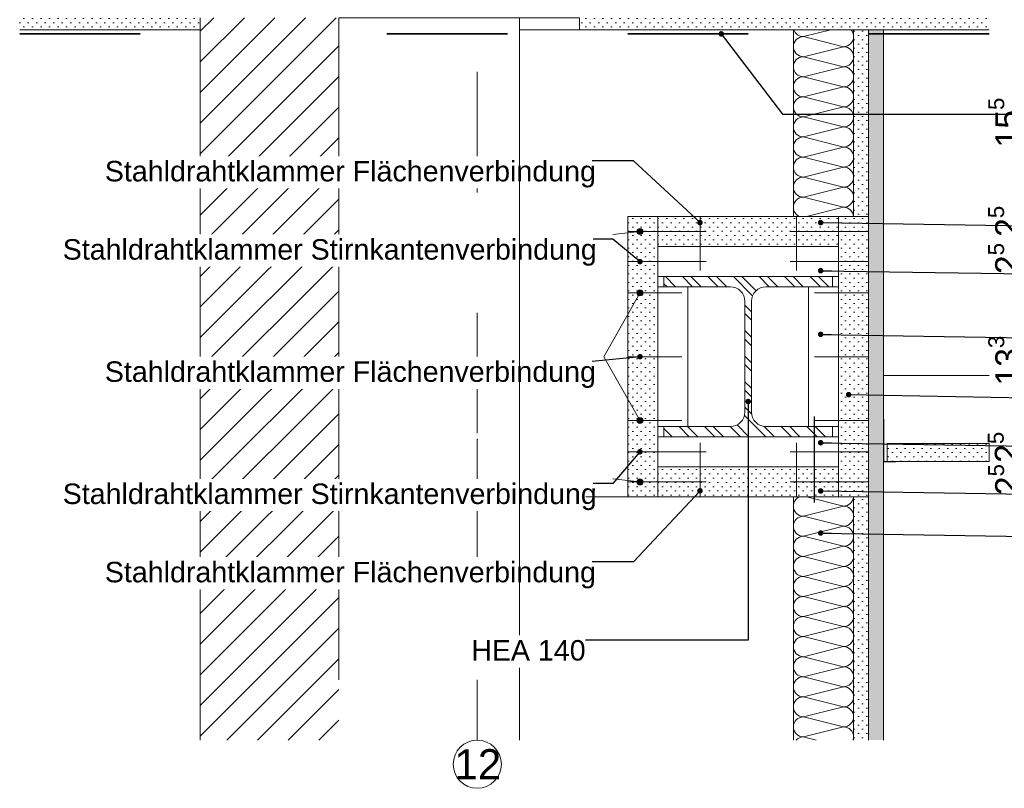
# Model space of a CAD drawing. Header units: metres. Extents: x 0 to 114, y 1 to 7.
# Tile 28 of 50: x 18.219 to 19.037, y 1.301 to 1.94. Entities that reach past the tile are written whole.
import ezdxf

# ---------------------------------------------------------------- set-up
doc = ezdxf.new("R2010")
doc.units = ezdxf.units.M
doc.header["$MEASUREMENT"] = 0
for name, pattern in [('Strichlinie doppelt', [0.109361, 0.052917, -0.021167, 0.014111, -0.021167]), ('Strichlinie eng', [0.023, 0.015, -0.008]), ('Wipeout_Contour', [1, 0, -1])]:
    doc.linetypes.add(name, pattern=pattern)
for name, color, linetype in [('152 - Bemaßung_ Beschriftung.Ausbau', 7, 'Continuous'), ('301 - Elemente.Linie', 7, 'Continuous'), ('451 - Universal.Achsen Raster', 7, 'Continuous'), ('603 - Struktur.Bodenplatte_ Decke Roh', 7, 'Continuous'), ('653 - Abdeckung.TB Verkofferung', 7, 'Continuous'), ('Neubau_301 - Elemente.Linie', 7, 'Continuous'), ('Neubau_605 - Struktur.Wand Innen', 7, 'Continuous'), ('Neubau_606 - Struktur.Wand Innen Ausbau', 7, 'Continuous'), ('Neubau_608 - Struktur.Träger', 7, 'Continuous'), ('Neubau_651 - Abdeckung.Decke abgehängt_ bekleidet', 7, 'Continuous')]:
    doc.layers.add(name, color=color, linetype=linetype)
doc.styles.add('ERSTELLTER_STIL_1', font='txt')
doc.dimstyles.new('ERSTELLTER_STIL__2', dxfattribs={"dimtxt": 0.02, "dimasz": 0.01064, "dimexe": 0.18, "dimexo": 0.0625, "dimgap": 0, "dimtad": 1, "dimzin": 0, "dimdsep": 46, "dimtxsty": 'ERSTELLTER_STIL_1', "dimblk": 'ARROWHEAD_2', "dimblk1": 'ARROWHEAD_2', "dimblk2": 'ARROWHEAD_2', "dimcen": 0.09, "dimse1": 1, "dimse2": 1, "dimclrd": 7, "dimclre": 7, "dimclrt": 7, "dimazin": 0, "dimtfac": 1, "dimtdec": 4, "dimtmove": 0, "dimatfit": 3, "dimfxl": 1, "dimtolj": 1, "dimtzin": 0, "dimarcsym": 0})
doc.dimstyles.new('ERSTELLTER_STIL__3', dxfattribs={"dimtxt": 0.18, "dimasz": 0.00912, "dimexe": 0.18, "dimexo": 0.0625, "dimgap": 0, "dimtad": 0, "dimtih": 1, "dimtoh": 1, "dimdec": 4, "dimzin": 0, "dimdsep": 46, "dimcen": 0.09, "dimadec": 0, "dimazin": 0, "dimtfac": 1, "dimtdec": 4, "dimtmove": 0, "dimatfit": 3, "dimldrblk": 'ARROWHEAD_11', "dimfxl": 1, "dimtolj": 1, "dimtzin": 0, "dimarcsym": 0})
doc.dimstyles.new('ERSTELLTER_STIL__4', dxfattribs={"dimtxt": 0.02, "dimasz": 0.01064, "dimexe": 0.18, "dimexo": 0.0625, "dimgap": 0, "dimtad": 1, "dimzin": 0, "dimdsep": 46, "dimtxsty": 'ERSTELLTER_STIL_1', "dimblk": 'ARROWHEAD_2', "dimblk1": 'ARROWHEAD_2', "dimblk2": 'ARROWHEAD_2', "dimcen": 0.09, "dimse1": 1, "dimse2": 1, "dimclrd": 7, "dimclre": 7, "dimclrt": 7, "dimazin": 0, "dimtfac": 1, "dimtdec": 4, "dimtmove": 2, "dimatfit": 3, "dimfxl": 1, "dimtolj": 1, "dimtzin": 0, "dimarcsym": 0})
pattern_1 = [(45, (-21.5311653, -7.7535714), (-0.0035355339, 0.0035355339), [0, -0.005])]

# ---------------------------------------------------------------- blocks, each defined once
blk = doc.blocks.new('*X96', base_point=(-21.53117, -7.75357))
at = {"layer": 'Neubau_606 - Struktur.Wand Innen Ausbau', "color": 1, "linetype": 'Continuous', "lineweight": 5}
for p, q in [((18.90298, 1.53576), (18.87231, 1.54343)), ((18.90298, 1.53576), (18.86964, 1.52743)), ((18.90298, 1.5191), (18.86964, 1.52743)), ((18.90298, 1.5191), (18.86964, 1.51076)), ((18.90298, 1.50243), (18.86964, 1.51076)), ((18.90298, 1.50243), (18.86964, 1.4941)), ((18.90298, 1.48576), (18.86964, 1.4941)), ((18.90298, 1.48576), (18.86964, 1.47743)), ((18.90298, 1.4691), (18.86964, 1.47743)), ((18.90298, 1.4691), (18.86964, 1.46076)), ((18.90298, 1.45243), (18.86964, 1.46076)), ((18.90298, 1.45243), (18.86964, 1.4441)), ((18.90298, 1.43576), (18.86964, 1.4441)), ((18.90298, 1.43576), (18.86964, 1.42743)), ((18.90298, 1.4191), (18.86964, 1.42743)), ((18.90298, 1.4191), (18.86964, 1.41076)), ((18.90298, 1.40243), (18.86964, 1.41076)), ((18.90298, 1.40243), (18.86964, 1.3941)), ((18.90298, 1.38576), (18.86964, 1.3941)), ((18.90298, 1.38576), (18.86964, 1.37743)), ((18.90298, 1.3691), (18.86964, 1.37743)), ((18.90298, 1.3691), (18.86964, 1.36076)), ((18.90298, 1.35243), (18.86964, 1.36076)), ((18.90298, 1.35243), (18.86964, 1.3441)), ((18.88031, 1.34143), (18.86964, 1.3441))]:
    blk.add_line(p, q, dxfattribs=at)
for centre, start, end in [((18.86964, 1.53576), 113.07392, 180), ((18.90298, 1.5441), 270, 355.41143), ((18.86964, 1.53576), 180, 270), ((18.90298, 1.52743), 0, 90), ((18.86964, 1.5191), 90, 180), ((18.90298, 1.52743), 270, 0), ((18.86964, 1.5191), 180, 270), ((18.90298, 1.51076), 0, 90), ((18.86964, 1.50243), 90, 180), ((18.90298, 1.51076), 270, 0), ((18.86964, 1.50243), 180, 270), ((18.90298, 1.4941), 0, 90), ((18.86964, 1.48576), 90, 180), ((18.90298, 1.4941), 270, 0), ((18.86964, 1.48576), 180, 270), ((18.90298, 1.47743), 0, 90), ((18.86964, 1.4691), 90, 180), ((18.90298, 1.47743), 270, 0), ((18.86964, 1.4691), 180, 270), ((18.90298, 1.46076), 0, 90), ((18.86964, 1.45243), 90, 180), ((18.90298, 1.46076), 270, 0), ((18.86964, 1.45243), 180, 270), ((18.90298, 1.4441), 0, 90), ((18.86964, 1.43576), 90, 180), ((18.90298, 1.4441), 270, 0), ((18.86964, 1.43576), 180, 270), ((18.90298, 1.42743), 0, 90), ((18.86964, 1.4191), 90, 180), ((18.90298, 1.42743), 270, 0), ((18.86964, 1.4191), 180, 270), ((18.90298, 1.41076), 0, 90), ((18.86964, 1.40243), 90, 180), ((18.90298, 1.41076), 270, 0), ((18.86964, 1.40243), 180, 270), ((18.90298, 1.3941), 0, 90), ((18.86964, 1.38576), 90, 180), ((18.90298, 1.3941), 270, 0), ((18.86964, 1.38576), 180, 270), ((18.90298, 1.37743), 0, 90), ((18.86964, 1.3691), 90, 180), ((18.90298, 1.37743), 270, 0), ((18.86964, 1.3691), 180, 270), ((18.90298, 1.36076), 0, 90), ((18.86964, 1.35243), 90, 180), ((18.90298, 1.36076), 270, 0), ((18.86964, 1.35243), 180, 270), ((18.90298, 1.3441), 0, 90), ((18.86964, 1.33576), 90, 137.15637), ((18.90298, 1.3441), 341.33707, 0)]:
    blk.add_arc(centre, 0.00833, start, end, dxfattribs=at)
blk = doc.blocks.new('*X98', base_point=(-21.53117, -7.75357))
at = {"layer": 'Neubau_606 - Struktur.Wand Innen Ausbau', "color": 1, "linetype": 'Continuous', "lineweight": 5}
for p, q in [((18.89231, 1.93143), (18.86964, 1.92576)), ((18.90298, 1.91743), (18.86964, 1.92576)), ((18.90298, 1.91743), (18.86964, 1.9091)), ((18.90298, 1.90076), (18.86964, 1.9091)), ((18.90298, 1.90076), (18.86964, 1.89243)), ((18.90298, 1.8841), (18.86964, 1.89243)), ((18.90298, 1.8841), (18.86964, 1.87576)), ((18.90298, 1.86743), (18.86964, 1.87576)), ((18.90298, 1.86743), (18.86964, 1.8591)), ((18.90298, 1.85076), (18.86964, 1.8591)), ((18.90298, 1.85076), (18.86964, 1.84243)), ((18.90298, 1.8341), (18.86964, 1.84243)), ((18.90298, 1.8341), (18.86964, 1.82576)), ((18.90298, 1.81743), (18.86964, 1.82576)), ((18.90298, 1.81743), (18.86964, 1.8091)), ((18.90298, 1.80076), (18.86964, 1.8091)), ((18.90298, 1.80076), (18.86964, 1.79243)), ((18.90298, 1.7841), (18.86964, 1.79243)), ((18.90298, 1.7841), (18.87231, 1.77643))]:
    blk.add_line(p, q, dxfattribs=at)
for centre, start, end in [((18.86964, 1.9341), 198.66292, 270), ((18.90298, 1.92576), 0, 42.84364), ((18.86964, 1.91743), 90, 180), ((18.90298, 1.92576), 270, 0), ((18.86964, 1.91743), 180, 270), ((18.90298, 1.9091), 0, 90), ((18.86964, 1.90076), 90, 180), ((18.90298, 1.9091), 270, 0), ((18.86964, 1.90076), 180, 270), ((18.90298, 1.89243), 0, 90), ((18.86964, 1.8841), 90, 180), ((18.90298, 1.89243), 270, 0), ((18.86964, 1.8841), 180, 270), ((18.90298, 1.87576), 0, 90), ((18.86964, 1.86743), 90, 180), ((18.90298, 1.87576), 270, 0), ((18.86964, 1.86743), 180, 270), ((18.90298, 1.8591), 0, 90), ((18.86964, 1.85076), 90, 180), ((18.90298, 1.8591), 270, 0), ((18.86964, 1.85076), 180, 270), ((18.90298, 1.84243), 0, 90), ((18.86964, 1.8341), 90, 180), ((18.90298, 1.84243), 270, 0), ((18.86964, 1.8341), 180, 270), ((18.90298, 1.82576), 0, 90), ((18.86964, 1.81743), 90, 180), ((18.90298, 1.82576), 270, 0), ((18.86964, 1.81743), 180, 270), ((18.90298, 1.8091), 0, 90), ((18.86964, 1.80076), 90, 180), ((18.90298, 1.8091), 270, 0), ((18.86964, 1.80076), 180, 270), ((18.90298, 1.79243), 0, 90), ((18.86964, 1.7841), 90, 180), ((18.90298, 1.79243), 270, 0), ((18.86964, 1.7841), 180, 246.92608), ((18.90298, 1.77576), 4.58857, 90)]:
    blk.add_arc(centre, 0.00833, start, end, dxfattribs=at)
blk = doc.blocks.new('*D99', base_point=(-21.53117, -7.75357))
at = {"layer": '152 - Bemaßung_ Beschriftung.Ausbau', "color": 7, "linetype": 'Continuous', "lineweight": 5}
for p, q in [((19.05155, 1.57247), (19.06555, 1.56439)), ((19.06905, 1.56843), (19.04805, 1.56843)), ((19.05855, 1.54343), (19.05855, 1.56843)), ((19.05155, 1.54747), (19.06555, 1.53939)), ((19.06905, 1.54343), (19.04805, 1.54343)), ((19.05855, 1.53658), (19.05855, 1.54343))]:
    blk.add_line(p, q, dxfattribs=at)
at = {"layer": '152 - Bemaßung_ Beschriftung.Ausbau', "color": 7, "lineweight": 5, "insert": (19.05477, 1.54495), "char_height": 0.02, "attachment_point": 7, "rotation": 90, "style": 'ERSTELLTER_STIL_1'}
blk.add_mtext('\\A1;{\\pql;\\fArial|b0|i0|c0|p38;2\\fArial|b0|i0|c0|p38;\\A1{\\H.66x;\\S5^  ;}}', dxfattribs=at)
blk = doc.blocks.new('ARROWHEAD_2')
at = {"color": 0, "linetype": 'Continuous', "lineweight": 0}
for p, q in [((0, 0), (-1, 0)), ((-0.378, -0.655), (0.378, 0.655))]:
    blk.add_line(p, q, dxfattribs=at)
blk = doc.blocks.new('*D100', base_point=(-21.53117, -7.75357))
at = {"layer": '152 - Bemaßung_ Beschriftung.Ausbau', "color": 7, "linetype": 'Continuous', "lineweight": 5}
for p, q in [((19.05155, 1.59747), (19.06555, 1.58939)), ((19.06905, 1.59343), (19.04805, 1.59343)), ((19.05855, 1.56843), (19.05855, 1.59343)), ((19.05155, 1.57247), (19.06555, 1.56439)), ((19.06905, 1.56843), (19.04805, 1.56843))]:
    blk.add_line(p, q, dxfattribs=at)
at = {"layer": '152 - Bemaßung_ Beschriftung.Ausbau', "color": 7, "lineweight": 5, "insert": (19.05448, 1.57177), "char_height": 0.02, "attachment_point": 7, "rotation": 90, "style": 'ERSTELLTER_STIL_1'}
blk.add_mtext('\\A1;{\\pql;\\fArial|b0|i0|c0|p38;2\\fArial|b0|i0|c0|p38;\\A1{\\H.66x;\\S5^  ;}}', dxfattribs=at)
blk = doc.blocks.new('*D101', base_point=(-21.53117, -7.75357))
at = {"layer": '152 - Bemaßung_ Beschriftung.Ausbau', "color": 7, "linetype": 'Continuous', "lineweight": 5}
for p, q in [((19.06905, 1.72643), (19.04805, 1.72643)), ((19.05155, 1.73047), (19.06555, 1.72239)), ((19.05855, 1.59343), (19.05855, 1.72643)), ((19.05155, 1.59747), (19.06555, 1.58939)), ((19.06905, 1.59343), (19.04805, 1.59343))]:
    blk.add_line(p, q, dxfattribs=at)
at = {"layer": '152 - Bemaßung_ Beschriftung.Ausbau', "color": 7, "lineweight": 5, "insert": (19.05489, 1.63599), "char_height": 0.02, "attachment_point": 7, "rotation": 90, "style": 'ERSTELLTER_STIL_1'}
blk.add_mtext('\\A1;{\\pql;\\fArial|b0|i0|c0|p38;13\\fArial|b0|i0|c0|p38;\\A1{\\H.66x;\\S3^  ;}}', dxfattribs=at)
blk = doc.blocks.new('*D102', base_point=(-21.53117, -7.75357))
at = {"layer": '152 - Bemaßung_ Beschriftung.Ausbau', "color": 7, "linetype": 'Continuous', "lineweight": 5}
for p, q in [((19.06905, 1.75143), (19.04805, 1.75143)), ((19.05155, 1.75547), (19.06555, 1.74739)), ((19.05855, 1.72643), (19.05855, 1.75143)), ((19.06905, 1.72643), (19.04805, 1.72643)), ((19.05155, 1.73047), (19.06555, 1.72239))]:
    blk.add_line(p, q, dxfattribs=at)
at = {"layer": '152 - Bemaßung_ Beschriftung.Ausbau', "color": 7, "lineweight": 5, "insert": (19.05477, 1.72856), "char_height": 0.02, "attachment_point": 7, "rotation": 90, "style": 'ERSTELLTER_STIL_1'}
blk.add_mtext('\\A1;{\\pql;\\fArial|b0|i0|c0|p38;2\\fArial|b0|i0|c0|p38;\\A1{\\H.66x;\\S5^  ;}}', dxfattribs=at)
blk = doc.blocks.new('*D103', base_point=(-21.53117, -7.75357))
at = {"layer": '152 - Bemaßung_ Beschriftung.Ausbau', "color": 7, "linetype": 'Continuous', "lineweight": 5}
for p, q in [((19.06905, 1.77643), (19.04805, 1.77643)), ((19.05155, 1.78047), (19.06555, 1.77239)), ((19.05855, 1.75143), (19.05855, 1.77643)), ((19.06905, 1.75143), (19.04805, 1.75143)), ((19.05155, 1.75547), (19.06555, 1.74739))]:
    blk.add_line(p, q, dxfattribs=at)
at = {"layer": '152 - Bemaßung_ Beschriftung.Ausbau', "color": 7, "lineweight": 5, "insert": (19.05477, 1.75946), "char_height": 0.02, "attachment_point": 7, "rotation": 90, "style": 'ERSTELLTER_STIL_1'}
blk.add_mtext('\\A1;{\\pql;\\fArial|b0|i0|c0|p38;2\\fArial|b0|i0|c0|p38;\\A1{\\H.66x;\\S5^  ;}}', dxfattribs=at)
blk = doc.blocks.new('*D104', base_point=(-21.53117, -7.75357))
at = {"layer": '152 - Bemaßung_ Beschriftung.Ausbau', "color": 7, "linetype": 'Continuous', "lineweight": 5}
for p, q in [((19.05855, 1.93143), (19.05855, 1.93827)), ((19.06905, 1.93143), (19.04805, 1.93143)), ((19.06555, 1.92739), (19.05155, 1.93547)), ((19.05855, 1.77643), (19.05855, 1.93143)), ((19.06905, 1.77643), (19.04805, 1.77643)), ((19.05155, 1.78047), (19.06555, 1.77239))]:
    blk.add_line(p, q, dxfattribs=at)
at = {"layer": '152 - Bemaßung_ Beschriftung.Ausbau', "color": 7, "lineweight": 5, "insert": (19.05488, 1.83374), "char_height": 0.02, "attachment_point": 7, "rotation": 90, "style": 'ERSTELLTER_STIL_1'}
blk.add_mtext('\\A1;{\\pql;\\fArial|b0|i0|c0|p38;15\\fArial|b0|i0|c0|p38;\\A1{\\H.66x;\\S5^  ;}}', dxfattribs=at)
blk = doc.blocks.new('*D105', base_point=(-21.53117, -7.75357))
at = {"layer": '152 - Bemaßung_ Beschriftung.Ausbau', "color": 7, "linetype": 'Continuous', "lineweight": 5}
for p, q in [((19.09355, 1.93143), (19.09355, 1.93827)), ((19.10405, 1.93143), (19.08305, 1.93143)), ((19.10055, 1.92739), (19.08655, 1.93547)), ((19.09355, 1.54343), (19.09355, 1.93143)), ((19.08655, 1.54747), (19.10055, 1.53939)), ((19.10405, 1.54343), (19.08305, 1.54343)), ((19.09355, 1.53658), (19.09355, 1.54343))]:
    blk.add_line(p, q, dxfattribs=at)
at = {"layer": '152 - Bemaßung_ Beschriftung.Ausbau', "color": 7, "lineweight": 5, "insert": (19.08989, 1.71724), "char_height": 0.02, "attachment_point": 7, "rotation": 90, "style": 'ERSTELLTER_STIL_1'}
blk.add_mtext('\\A1;{\\pql;\\fArial|b0|i0|c0|p38;38\\fArial|b0|i0|c0|p38;\\A1{\\H.66x;\\S8^  ;}}', dxfattribs=at)
blk = doc.blocks.new('ARROWHEAD_11')
at = {"color": 0, "linetype": 'Continuous', "lineweight": 0}
blk.add_line((0, 0), (-1, 0), dxfattribs=at)
at = {"color": 0, "linetype": 'Continuous', "lineweight": 0, "const_width": 0.25, "flags": 128}
blk.add_lwpolyline([(-0.125, 0, 1), (0.125, 0, 1)], format="xyb", close=True, dxfattribs=at)

msp = doc.modelspace()

# ---------------------------------------------------------------- hatches: boundary and pattern name
at = {"linetype": 'Continuous', "lineweight": 5}
h = msp.add_hatch(dxfattribs=at)
h.set_pattern_fill('Metall__Stahl_0004', color=1, style=0, pattern_type=2)
h.set_pattern_definition([(135, (-21.531165, -7.753571), (0.0106066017, 0.0106066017), []), (135, (-21.534701, -7.757107), (0.0106066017, 0.0106066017), [])])
h.paths.add_polyline_path([(18.89381, 1.72643), (18.75381, 1.72643), (18.75381, 1.71793), (18.80906, 1.71793, -0.414214), (18.82106, 1.70593), (18.82106, 1.61393, -0.414214), (18.80906, 1.60193), (18.75381, 1.60193), (18.75381, 1.59343), (18.89381, 1.59343), (18.89381, 1.60193), (18.83856, 1.60193, -0.414214), (18.82656, 1.61393), (18.82656, 1.70593, -0.414214), (18.83856, 1.71793), (18.89381, 1.71793)])
at = {"layer": '152 - Bemaßung_ Beschriftung.Ausbau', "linetype": 'Continuous', "lineweight": 0, "true_color": 0x000000}
for points in [[(18.73142, 1.76393), (18.73161, 1.76297), (18.73216, 1.76216), (18.73297, 1.76162), (18.73392, 1.76143), (18.73488, 1.76162), (18.73569, 1.76216), (18.73623, 1.76297), (18.73642, 1.76393), (18.73623, 1.76489), (18.73569, 1.7657), (18.73488, 1.76624), (18.73392, 1.76643), (18.73297, 1.76624), (18.73216, 1.7657), (18.73161, 1.76489)], [(18.73142, 1.71293), (18.73161, 1.71197), (18.73216, 1.71116), (18.73297, 1.71062), (18.73392, 1.71043), (18.73488, 1.71062), (18.73569, 1.71116), (18.73623, 1.71197), (18.73642, 1.71293), (18.73623, 1.71389), (18.73569, 1.7147), (18.73488, 1.71524), (18.73392, 1.71543), (18.73297, 1.71524), (18.73216, 1.7147), (18.73161, 1.71389)], [(18.73142, 1.60693), (18.73161, 1.60597), (18.73216, 1.60516), (18.73297, 1.60462), (18.73392, 1.60443), (18.73488, 1.60462), (18.73569, 1.60516), (18.73623, 1.60597), (18.73642, 1.60693), (18.73623, 1.60789), (18.73569, 1.6087), (18.73488, 1.60924), (18.73392, 1.60943), (18.73297, 1.60924), (18.73216, 1.6087), (18.73161, 1.60789)], [(18.73142, 1.55593), (18.73161, 1.55497), (18.73216, 1.55416), (18.73297, 1.55362), (18.73392, 1.55343), (18.73488, 1.55362), (18.73569, 1.55416), (18.73623, 1.55497), (18.73642, 1.55593), (18.73623, 1.55689), (18.73569, 1.5577), (18.73488, 1.55824), (18.73392, 1.55843), (18.73297, 1.55824), (18.73216, 1.5577), (18.73161, 1.55689)]]:
    msp.add_hatch(color=18, dxfattribs=at).paths.add_polyline_path(points)
at = {"layer": '603 - Struktur.Bodenplatte_ Decke Roh', "linetype": 'Continuous', "lineweight": 5}
h = msp.add_hatch(dxfattribs=at)
h.set_pattern_fill('Gips_0004', style=0, pattern_type=2)
h.set_pattern_definition(pattern_1)
h.paths.add_polyline_path([(18.21881, 1.94143), (18.21881, 1.93143), (18.36881, 1.93143), (18.36881, 1.94143)])
h = msp.add_hatch(dxfattribs=at)
h.set_pattern_fill('Gips_0004', style=0, pattern_type=2)
h.set_pattern_definition(pattern_1)
h.paths.add_polyline_path([(18.48383, 1.94143), (18.48381, 1.94143), (18.48381, 1.93143), (18.48383, 1.93143)])
h = msp.add_hatch(dxfattribs=at)
h.set_pattern_fill('Gips_0004', style=0, pattern_type=2)
h.set_pattern_definition(pattern_1)
h.paths.add_polyline_path([(18.68381, 1.93143), (19.02384, 1.93143), (19.02384, 1.94143), (18.68381, 1.94143)])
at = {"layer": 'Neubau_605 - Struktur.Wand Innen', "linetype": 'Continuous', "lineweight": 5}
h = msp.add_hatch(dxfattribs=at)
h.set_pattern_fill('MW_Ziegel_0004', color=1, style=0, pattern_type=2)
h.set_pattern_definition([(45, (-21.531165, -7.753571), (-0.012727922, 0.012727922), [])])
h.paths.add_polyline_path([(18.36881, 1.94143), (18.36881, 1.34143), (18.48381, 1.34143), (18.48381, 1.94143)])
at = {"layer": 'Neubau_606 - Struktur.Wand Innen Ausbau', "linetype": 'Continuous', "lineweight": 5}
h = msp.add_hatch(dxfattribs=at)
h.set_pattern_fill('Gips_0004', style=0, pattern_type=2)
h.set_pattern_definition(pattern_1)
h.paths.add_polyline_path([(18.91131, 1.77643), (18.91131, 1.93143), (18.92381, 1.93143), (18.92381, 1.77643)])
h = msp.add_hatch(dxfattribs=at)
h.set_pattern_fill('Gips_0004', style=0, pattern_type=2)
h.set_pattern_definition(pattern_1)
h.paths.add_polyline_path([(18.92381, 1.93143), (18.92381, 1.34143), (18.93631, 1.34143), (18.93631, 1.93143)])
h = msp.add_hatch(dxfattribs=at)
h.set_pattern_fill('Gips_0004', style=0, pattern_type=2)
h.set_pattern_definition(pattern_1)
h.paths.add_polyline_path([(18.74881, 1.77643), (18.72381, 1.77643), (18.72381, 1.54343), (18.74881, 1.54343)])
h = msp.add_hatch(dxfattribs=at)
h.set_pattern_fill('Gips_0004', style=0, pattern_type=2)
h.set_pattern_definition(pattern_1)
h.paths.add_polyline_path([(18.74881, 1.75143), (18.74881, 1.77643), (18.89881, 1.77643), (18.89881, 1.75143)])
h = msp.add_hatch(dxfattribs=at)
h.set_pattern_fill('Gips_0004', style=0, pattern_type=2)
h.set_pattern_definition(pattern_1)
h.paths.add_polyline_path([(18.92381, 1.77643), (18.89881, 1.77643), (18.89881, 1.54343), (18.92381, 1.54343)])
h = msp.add_hatch(dxfattribs=at)
h.set_pattern_fill('Gips_0004', style=0, pattern_type=2)
h.set_pattern_definition(pattern_1)
h.paths.add_polyline_path([(18.74881, 1.56843), (18.74881, 1.54343), (18.89881, 1.54343), (18.89881, 1.56843)])
h = msp.add_hatch(dxfattribs=at)
h.set_pattern_fill('Gips_0004', style=0, pattern_type=2)
h.set_pattern_definition(pattern_1)
h.paths.add_polyline_path([(18.91131, 1.54343), (18.91131, 1.34143), (18.92381, 1.34143), (18.92381, 1.54343)])
at = {"layer": 'Neubau_651 - Abdeckung.Decke abgehängt_ bekleidet', "linetype": 'Continuous', "lineweight": 5}
h = msp.add_hatch(dxfattribs=at)
h.set_pattern_fill('Gips_0004', style=0, pattern_type=2)
h.set_pattern_definition(pattern_1)
h.paths.add_polyline_path([(18.93931, 1.58793), (18.93931, 1.57293), (19.02384, 1.57293), (19.02384, 1.58793)])

# ---------------------------------------------------------------- linework, layer by layer
at = {"color": 1, "linetype": 'Continuous', "lineweight": 9, "flags": 128}
msp.add_lwpolyline([(18.89381, 1.72643), (18.75381, 1.72643), (18.75381, 1.71793), (18.80906, 1.71793, -0.414214), (18.82106, 1.70593), (18.82106, 1.61393, -0.414214), (18.80906, 1.60193), (18.75381, 1.60193), (18.75381, 1.59343), (18.89381, 1.59343), (18.89381, 1.60193), (18.83856, 1.60193, -0.414214), (18.82656, 1.61393), (18.82656, 1.70593, -0.414214), (18.83856, 1.71793), (18.89381, 1.71793)], format="xyb", close=True, dxfattribs=at)
at = {"layer": '152 - Bemaßung_ Beschriftung.Ausbau', "color": 7, "linetype": 'Continuous', "lineweight": 9}
for p, q in [((18.71142, 1.76143), (18.73144, 1.76365)), ((18.70395, 1.65993), (18.73269, 1.71075)), ((18.70395, 1.65993), (18.73269, 1.6091)), ((18.71142, 1.55843), (18.73144, 1.5562))]:
    msp.add_line(p, q, dxfattribs=at)
for centre in [(18.73392, 1.76393), (18.73392, 1.71293), (18.73392, 1.60693), (18.73392, 1.55593)]:
    msp.add_circle(centre, 0.0025, dxfattribs=at)
at = {"layer": '301 - Elemente.Linie', "color": 7, "linetype": 'Continuous', "lineweight": 18}
for p, q in [((18.78381, 1.73143), (18.78381, 1.77643)), ((18.86381, 1.73143), (18.86381, 1.77643)), ((18.72381, 1.76393), (18.78881, 1.76393)), ((18.92381, 1.76393), (18.85881, 1.76393)), ((18.72381, 1.73893), (18.78881, 1.73893)), ((18.92381, 1.73893), (18.85881, 1.73893)), ((18.72381, 1.71293), (18.76881, 1.71293)), ((18.92381, 1.71293), (18.87881, 1.71293)), ((18.72381, 1.65993), (18.76881, 1.65993)), ((18.92381, 1.65993), (18.87881, 1.65993)), ((18.72381, 1.60693), (18.76881, 1.60693)), ((18.92381, 1.60693), (18.87881, 1.60693)), ((18.78381, 1.58843), (18.78381, 1.54343)), ((18.86381, 1.58843), (18.86381, 1.54343)), ((18.72381, 1.58093), (18.78881, 1.58093)), ((18.92381, 1.58093), (18.85881, 1.58093)), ((18.72381, 1.55593), (18.78881, 1.55593)), ((18.92381, 1.55593), (18.85881, 1.55593))]:
    msp.add_line(p, q, dxfattribs=at)
at = {"layer": '301 - Elemente.Linie', "color": 7, "linetype": 'Continuous', "lineweight": 9, "flags": 128}
msp.add_lwpolyline([(18.68381, 1.93143), (18.63383, 1.93143), (18.63383, 1.94143), (18.68381, 1.94143)], close=True, dxfattribs=at)
at = {"layer": '301 - Elemente.Linie', "color": 92, "linetype": 'Strichlinie eng', "lineweight": 35, "true_color": 0x00be00, "flags": 128}
for points in [[(18.21881, 1.92808), (18.36546, 1.92808), (18.36546, 1.88143)], [(19.02384, 1.92808), (18.48717, 1.92808), (18.48717, 1.88143)]]:
    msp.add_lwpolyline(points, dxfattribs=at)
at = {"layer": '451 - Universal.Achsen Raster', "color": 160, "linetype": 'Strichlinie doppelt', "lineweight": 9, "true_color": 0x3232ff}
for p, q in [((18.59882, 2.09643), (18.59882, 1.59143)), ((18.59882, 1.59143), (18.59882, 1.34143))]:
    msp.add_line(p, q, dxfattribs=at)
at = {"layer": '451 - Universal.Achsen Raster', "color": 160, "linetype": 'Continuous', "lineweight": 9, "true_color": 0x3232ff}
msp.add_circle((18.59882, 1.32143), 0.02, dxfattribs=at)
at = {"layer": '451 - Universal.Achsen Raster', "color": 160, "linetype": 'Strichlinie doppelt', "lineweight": 9, "true_color": 0x3232ff}
msp.add_point((18.59882, 1.59143), dxfattribs=at)
msp.add_point((18.59882, 1.59143), dxfattribs=at)
at = {"layer": '603 - Struktur.Bodenplatte_ Decke Roh', "color": 7, "linetype": 'Continuous', "lineweight": 5}
for p, q in [((18.68381, 1.93143), (18.68381, 1.94143)), ((18.36881, 1.93143), (18.21881, 1.93143)), ((18.48383, 1.93143), (18.48381, 1.93143))]:
    msp.add_line(p, q, dxfattribs=at)
at = {"layer": '603 - Struktur.Bodenplatte_ Decke Roh', "color": 7, "linetype": 'Continuous', "lineweight": 9}
msp.add_line((19.02384, 1.93143), (18.68381, 1.93143), dxfattribs=at)
at = {"layer": '653 - Abdeckung.TB Verkofferung', "color": 1, "linetype": 'Continuous', "lineweight": 25}
msp.add_line((18.87881, 1.53872), (18.87881, 1.61035), dxfattribs=at)
at = {"layer": 'Neubau_301 - Elemente.Linie', "color": 1, "linetype": 'Continuous', "lineweight": 25, "flags": 128}
msp.add_lwpolyline([(18.93631, 1.60793), (18.93631, 1.57293), (18.94631, 1.57293)], dxfattribs=at)
at = {"layer": 'Neubau_605 - Struktur.Wand Innen', "color": 1, "linetype": 'Continuous', "lineweight": 18}
for p, q in [((18.36881, 1.94143), (18.36881, 1.93143)), ((18.48381, 1.94143), (18.48381, 1.39143)), ((18.36881, 1.93143), (18.36881, 1.34143))]:
    msp.add_line(p, q, dxfattribs=at)
at = {"layer": 'Neubau_606 - Struktur.Wand Innen Ausbau', "color": 1, "linetype": 'Continuous', "lineweight": 5}
for p, q in [((18.86131, 1.77643), (18.86131, 1.93143)), ((18.91131, 1.77643), (18.91131, 1.93143)), ((18.92381, 1.93143), (18.92381, 1.34143)), ((18.93631, 1.93143), (18.93631, 1.34143)), ((18.86131, 1.54343), (18.86131, 1.34143)), ((18.91131, 1.54343), (18.91131, 1.34143))]:
    msp.add_line(p, q, dxfattribs=at)
at = {"layer": 'Neubau_606 - Struktur.Wand Innen Ausbau', "color": 1, "linetype": 'Continuous', "lineweight": 9, "flags": 128}
for points in [[(18.74881, 1.77643), (18.72381, 1.77643), (18.72381, 1.54343), (18.74881, 1.54343)], [(18.74881, 1.75143), (18.74881, 1.77643), (18.89881, 1.77643), (18.89881, 1.75143)], [(18.92381, 1.77643), (18.89881, 1.77643), (18.89881, 1.54343), (18.92381, 1.54343)], [(18.89881, 1.72643), (18.74881, 1.72643), (18.74881, 1.75143), (18.89881, 1.75143)], [(18.77381, 1.71793), (18.74881, 1.71793), (18.74881, 1.60193), (18.77381, 1.60193)], [(18.89881, 1.71793), (18.87381, 1.71793), (18.87381, 1.60193), (18.89881, 1.60193)], [(18.89881, 1.59343), (18.74881, 1.59343), (18.74881, 1.56843), (18.89881, 1.56843)], [(18.74881, 1.56843), (18.74881, 1.54343), (18.89881, 1.54343), (18.89881, 1.56843)]]:
    msp.add_lwpolyline(points, close=True, dxfattribs=at)
at = {"layer": 'Neubau_608 - Struktur.Träger', "color": 1, "linetype": 'Continuous', "lineweight": 9}
for p, q in [((18.75381, 1.72643), (18.75381, 1.71793)), ((18.77381, 1.72643), (18.75381, 1.72643)), ((18.87384, 1.72643), (18.87381, 1.72643)), ((18.89381, 1.72643), (18.87384, 1.72643)), ((18.89381, 1.72643), (18.89381, 1.71793)), ((18.89381, 1.72643), (18.89381, 1.71793)), ((18.89381, 1.71793), (18.87384, 1.71793)), ((18.75381, 1.60193), (18.75381, 1.59343))]:
    msp.add_line(p, q, dxfattribs=at)
at = {"layer": 'Neubau_651 - Abdeckung.Decke abgehängt_ bekleidet', "color": 1, "linetype": 'Continuous', "lineweight": 5}
for p, q in [((19.02384, 1.64443), (18.93631, 1.64443)), ((18.72381, 1.54343), (18.63383, 1.54343))]:
    msp.add_line(p, q, dxfattribs=at)
at = {"layer": 'Neubau_651 - Abdeckung.Decke abgehängt_ bekleidet', "color": 1, "linetype": 'Continuous', "lineweight": 9, "flags": 128}
msp.add_lwpolyline([(18.93931, 1.58793), (18.93931, 1.57293), (19.02384, 1.57293), (19.02384, 1.58793)], close=True, dxfattribs=at)

# ---------------------------------------------------------------- block references
at = {"layer": 'Neubau_606 - Struktur.Wand Innen Ausbau', "color": 1, "linetype": 'Continuous', "lineweight": 5}
for name in ['*X98', '*X96']:
    msp.add_blockref(name, (-21.53117, -7.75357), dxfattribs=at)

# ---------------------------------------------------------------- texts
at = {"layer": '451 - Universal.Achsen Raster', "color": 160, "lineweight": 9, "true_color": 0x3232ff, "insert": (18.57985, 1.33393), "char_height": 0.025, "attachment_point": 1, "style": 'ERSTELLTER_STIL_1'}
msp.add_mtext('\\A1;{\\pql;\\pt0;\\fArial|b0|i0|c0|p38;12}', dxfattribs=at)

# ---------------------------------------------------------------- dimensions: what is measured, and where the dimension line sits
at = {"layer": '152 - Bemaßung_ Beschriftung.Ausbau', "color": 7, "linetype": 'Continuous', "lineweight": 5}
for base, p1, p2, dimstyle, picture, middle in [((19.09355, 1.93143), (18.72381, 1.54343), (18.93631, 1.93143), 'ERSTELLTER_STIL__2', '*D105', (19.07955, 1.7595)), ((19.0585499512, 1.9314286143), (18.9238096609, 1.7764286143), (18.9363096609, 1.9314286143), 'ERSTELLTER_STIL__2', '*D104', (19.0445499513, 1.8760018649)), ((19.0585499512, 1.7764286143), (18.8988096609, 1.7514286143), (18.9238096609, 1.7764286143), 'ERSTELLTER_STIL__4', '*D103', (19.0445499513, 1.7940903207)), ((19.0585499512, 1.7514286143), (18.8938096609, 1.7264286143), (18.8988096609, 1.7514286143), 'ERSTELLTER_STIL__4', '*D102', (19.0445499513, 1.7631926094)), ((19.05855, 1.72643), (18.75381, 1.59343), (18.89381, 1.72643), 'ERSTELLTER_STIL__4', '*D101', (19.04455, 1.67824)), ((19.0585499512, 1.5934286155), (18.7488096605, 1.5684286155), (18.7538096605, 1.5934286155), 'ERSTELLTER_STIL__4', '*D100', (19.0442642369, 1.6064018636)), ((19.0585499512, 1.5684286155), (18.7238096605, 1.5434286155), (18.7488096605, 1.5684286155), 'ERSTELLTER_STIL__4', '*D99', (19.0445499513, 1.5795826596))]:
    dim = msp.add_linear_dim(base=base, p1=p1, p2=p2, angle=90, dimstyle=dimstyle, dxfattribs=at)
    dim.commit()
    dim.dimension.update_dxf_attribs({"geometry": picture, "text_midpoint": middle, "dimtype": 160, "text_rotation": 90})

# ---------------------------------------------------------------- leaders
at = {"layer": '152 - Bemaßung_ Beschriftung.Ausbau', "color": 7, "linetype": 'Continuous', "lineweight": 9, "annotation_type": 0, "has_hookline": 1, "hookline_direction": 0}
for points, text_width in [([(18.80149, 1.92808), (18.85237, 1.8613), (19.12122, 1.8613)], 0.32965), ([(18.88402, 1.77134), (19.12864, 1.76745)], 0.17359), ([(18.88402, 1.73134), (19.12864, 1.72745)], 0.35453), ([(18.884, 1.67843), (19.12862, 1.67454)], 0.35453), ([(18.90721, 1.62843), (19.12864, 1.62454)], 0.17359), ([(18.88401, 1.58843), (19.12862, 1.58454)], 0.35453), ([(18.88401, 1.54843), (19.12862, 1.54454)], 0.17359), ([(18.88401, 1.51343), (19.12862, 1.50954)], 0.17066)]:
    msp.add_leader(points, dimstyle='ERSTELLTER_STIL__3', dxfattribs=dict(at, text_width=text_width))

# ---------------------------------------------------------------- next in the draw order: wipeouts: each hides what was drawn before it
at = {"color": 7, "linetype": 'Wipeout_Contour', "lineweight": 9, "ltscale": 74.340599}
msp.add_wipeout([(18.28951, 1.82643), (18.68881, 1.82643), (18.68881, 1.79971), (18.28951, 1.79971)], dxfattribs=at).dxf.layer = '152 - Bemaßung_ Beschriftung.Ausbau'
at = {"color": 7, "linetype": 'Wipeout_Contour', "lineweight": 9, "ltscale": 74.246187}
msp.add_wipeout([(18.25454, 1.76143), (18.68881, 1.76143), (18.68881, 1.73471), (18.25454, 1.73471)], dxfattribs=at).dxf.layer = '152 - Bemaßung_ Beschriftung.Ausbau'
at = {"color": 7, "linetype": 'Wipeout_Contour', "lineweight": 9, "ltscale": 74.278376}
msp.add_wipeout([(18.28951, 1.65993), (18.68881, 1.65993), (18.68881, 1.63321), (18.28951, 1.63321)], dxfattribs=at).dxf.layer = '152 - Bemaßung_ Beschriftung.Ausbau'
at = {"color": 7, "linetype": 'Wipeout_Contour', "lineweight": 9, "ltscale": 74.173844}
msp.add_wipeout([(18.25454, 1.55843), (18.68881, 1.55843), (18.68881, 1.53171), (18.25454, 1.53171)], dxfattribs=at).dxf.layer = '152 - Bemaßung_ Beschriftung.Ausbau'
at = {"color": 7, "linetype": 'Wipeout_Contour', "lineweight": 9, "ltscale": 74.222078}
msp.add_wipeout([(18.28951, 1.49343), (18.68881, 1.49343), (18.68881, 1.46671), (18.28951, 1.46671)], dxfattribs=at).dxf.layer = '152 - Bemaßung_ Beschriftung.Ausbau'

# ---------------------------------------------------------------- next in the draw order: linework, layer by layer
at = {"layer": '301 - Elemente.Linie', "color": 7, "linetype": 'Continuous', "lineweight": 18, "flags": 128}
msp.add_lwpolyline([(18.48381, 1.94143), (18.63383, 1.94143), (18.63383, 1.34143)], dxfattribs=at)

# ---------------------------------------------------------------- next in the draw order: texts
at = {"layer": '152 - Bemaßung_ Beschriftung.Ausbau', "color": 7, "linetype": 'Continuous', "lineweight": 9, "char_height": 0.017, "attachment_point": 1, "style": 'ERSTELLTER_STIL_1'}
for s, insert in [('\\A1;{\\pql;\\fArial|b0|i0|c0|p38;Stahldrahtklammer Flächenverbindung}', (18.28951, 1.82254)), ('\\A1;{\\pql;\\fArial|b0|i0|c0|p38;Stahldrahtklammer Stirnkantenverbindung}', (18.25454, 1.75754)), ('\\A1;{\\pql;\\fArial|b0|i0|c0|p38;Stahldrahtklammer Flächenverbindung}', (18.28951, 1.65604)), ('\\A1;{\\pql;\\fArial|b0|i0|c0|p38;Stahldrahtklammer Stirnkantenverbindung}', (18.25454, 1.55454)), ('\\A1;{\\pql;\\fArial|b0|i0|c0|p38;Stahldrahtklammer Flächenverbindung}', (18.28951, 1.48954))]:
    msp.add_mtext(s, dxfattribs=dict(at, insert=insert))

# ---------------------------------------------------------------- next in the draw order: leaders
at = {"layer": '152 - Bemaßung_ Beschriftung.Ausbau', "color": 7, "linetype": 'Continuous', "lineweight": 9, "annotation_type": 0, "has_hookline": 1, "hookline_direction": 1}
for points, text_width in [([(18.78381, 1.7713), (18.72868, 1.82254), (18.69434, 1.82254)], 0.40483), ([(18.73392, 1.73893), (18.71142, 1.75754), (18.69499, 1.75754)], 0.44045), ([(18.73392, 1.65993), (18.69434, 1.65604)], 0.40483), ([(18.73392, 1.58093), (18.71142, 1.55454), (18.69499, 1.55454)], 0.44045), ([(18.78381, 1.54855), (18.72868, 1.48954), (18.69434, 1.48954)], 0.40483)]:
    msp.add_leader(points, dimstyle='ERSTELLTER_STIL__3', dxfattribs=dict(at, text_width=text_width))

# ---------------------------------------------------------------- next in the draw order: wipeouts: each hides what was drawn before it
at = {"color": 7, "linetype": 'Wipeout_Contour', "lineweight": 9, "ltscale": 74.813289}
msp.add_wipeout([(18.59695, 1.42843), (18.68881, 1.42843), (18.68881, 1.40171), (18.59695, 1.40171)], dxfattribs=at).dxf.layer = '152 - Bemaßung_ Beschriftung.Ausbau'

# ---------------------------------------------------------------- next in the draw order: texts
at = {"layer": '152 - Bemaßung_ Beschriftung.Ausbau', "color": 7, "linetype": 'Continuous', "lineweight": 9, "insert": (18.68881, 1.42454), "char_height": 0.017, "attachment_point": 3, "style": 'ERSTELLTER_STIL_1'}
msp.add_mtext('\\A1;{\\pqr;\\fArial|b0|i0|c0|p38;HEA 140}', dxfattribs=at)

# ---------------------------------------------------------------- next in the draw order: leaders
at = {"layer": '152 - Bemaßung_ Beschriftung.Ausbau', "color": 7, "linetype": 'Continuous', "lineweight": 9, "annotation_type": 0, "has_hookline": 1, "hookline_direction": 1, "text_width": 0.09192}
msp.add_leader([(18.82381, 1.62269), (18.82381, 1.42454), (18.68881, 1.42454)], dimstyle='ERSTELLTER_STIL__3', dxfattribs=at)

doc.saveas('drawing.dxf')
